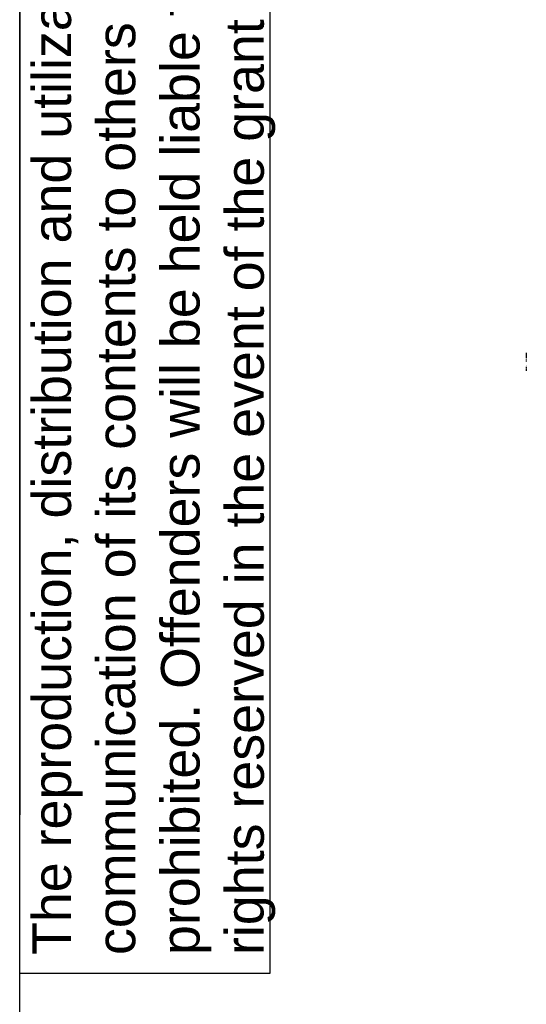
# Model space of a CAD drawing. Header units: millimetres. Extents: x 0 to 200, y 0 to 287.
# Tile 50 of 73: x 10 to 36, y 190 to 241. Entities that reach past the tile are written whole.
import ezdxf

# ---------------------------------------------------------------- set-up
doc = ezdxf.new("R2010")
doc.units = ezdxf.units.MM
for name, color, linetype in [('148.257_BW4C_CTM', 7, 'Continuous'), ('Défaut', 7, 'Continuous'), ('Marges', 7, 'Continuous'), ('Standard', 7, 'Continuous')]:
    doc.layers.add(name, color=color, linetype=linetype)

# ---------------------------------------------------------------- blocks, each defined once
blk = doc.blocks.new('SE')
at = {"layer": '148.257_BW4C_CTM', "color": 7, "linetype": 'Continuous'}
for p, q in [((36.282, 223.999), (36.283, 223.999)), ((36.282, 223.999), (36.282, 223.935)), ((36.282, 223.935), (36.283, 223.935)), ((36.282, 223.935), (36.282, 223.725)), ((36.282, 223.705), (36.283, 223.705)), ((36.282, 223.702), (36.283, 223.702)), ((36.282, 223.699), (36.283, 223.699)), ((36.282, 223.656), (36.282, 223.654)), ((36.282, 223.656), (36.282, 223.655)), ((36.283, 223.655), (36.282, 223.655)), ((36.282, 223.654), (36.283, 223.654)), ((36.282, 223.654), (36.282, 223.628)), ((36.282, 223.628), (36.283, 223.628)), ((36.282, 223.628), (36.282, 223.627)), ((36.282, 223.628), (36.283, 223.628)), ((36.282, 223.628), (36.282, 223.628)), ((36.282, 223.627), (36.283, 223.627)), ((36.282, 223.614), (36.283, 223.614)), ((36.282, 223.614), (36.282, 223.609)), ((36.282, 223.609), (36.283, 223.609)), ((36.282, 223.609), (36.282, 223.604)), ((36.282, 223.604), (36.283, 223.604)), ((36.282, 223.545), (36.283, 223.545)), ((36.282, 223.545), (36.282, 223.538)), ((36.282, 223.538), (36.283, 223.538)), ((36.282, 223.53), (36.283, 223.53)), ((36.283, 223.628), (36.283, 223.628)), ((36.282, 223.352), (36.283, 223.352)), ((36.282, 223.345), (36.283, 223.345)), ((36.282, 223.345), (36.282, 223.338)), ((36.282, 223.338), (36.283, 223.338)), ((36.282, 223.278), (36.283, 223.278)), ((36.282, 223.278), (36.282, 223.274)), ((36.282, 223.274), (36.283, 223.274)), ((36.282, 223.274), (36.282, 223.273)), ((36.282, 223.266), (36.282, 223.273)), ((36.282, 223.269), (36.283, 223.269)), ((36.282, 223.266), (36.283, 223.266)), ((36.282, 223.266), (36.282, 223.265)), ((36.282, 223.265), (36.283, 223.265)), ((36.282, 223.265), (36.282, 223.246)), ((36.282, 223.246), (36.283, 223.246)), ((36.282, 223.246), (36.282, 223.215)), ((36.282, 223.215), (36.283, 223.215)), ((36.282, 223.215), (36.282, 223.212)), ((36.282, 223.212), (36.283, 223.212)), ((36.282, 223.212), (36.282, 223.21)), ((36.282, 223.21), (36.283, 223.21)), ((36.282, 223.19), (36.283, 223.19)), ((36.282, 223.19), (36.282, 223.188)), ((36.282, 223.188), (36.283, 223.188)), ((36.282, 223.188), (36.282, 223.186)), ((36.282, 223.186), (36.283, 223.186)), ((36.282, 223.173), (36.283, 223.173)), ((36.282, 223.172), (36.283, 223.172)), ((36.282, 223.172), (36.282, 223.171)), ((36.282, 223.171), (36.283, 223.171)), ((36.282, 223.164), (36.282, 223.062)), ((36.282, 223.062), (36.283, 223.062))]:
    blk.add_line(p, q, dxfattribs=at)

msp = doc.modelspace()

# ---------------------------------------------------------------- linework, layer by layer
at = {"layer": 'Défaut', "color": 7, "linetype": 'Continuous'}
for p, q in [((10, 287), (10, 200.01)), ((23, 191.775), (23, 287)), ((10, 191.775), (23, 191.775))]:
    msp.add_line(p, q, dxfattribs=at)
at = {"layer": 'Marges', "color": 7, "linetype": 'Continuous'}
msp.add_line((10, 10), (10, 287), dxfattribs=at)

# ---------------------------------------------------------------- block references
at = {"layer": 'Standard'}
msp.add_blockref('SE', (0, 0), dxfattribs=at)

# ---------------------------------------------------------------- texts
at = {"layer": 'Défaut', "insert": (10.663, 192.722), "char_height": 2, "width": 94.92264, "attachment_point": 1, "rotation": 90}
msp.add_mtext('{\\fArial|b0||i0||c0|p34;\\C7;\\H2.;\\W1.;The reproduction, distribution and utilization of this document as well as the \\P}{\\fArial|b0||i0||c0|p34;\\C7;\\H2.;\\W1.;communication of its contents to others without express authorization is \\P}{\\fArial|b0||i0||c0|p34;\\C7;\\H2.;\\W1.;prohibited. Offenders will be held liable for the payment of damages. All \\P}{\\fArial|b0||i0||c0|p34;\\C7;\\H2.;\\W1.;rights reserved in the event of the grant of a patent, utility model or design.\\P}', dxfattribs=at)

doc.saveas('drawing.dxf')
